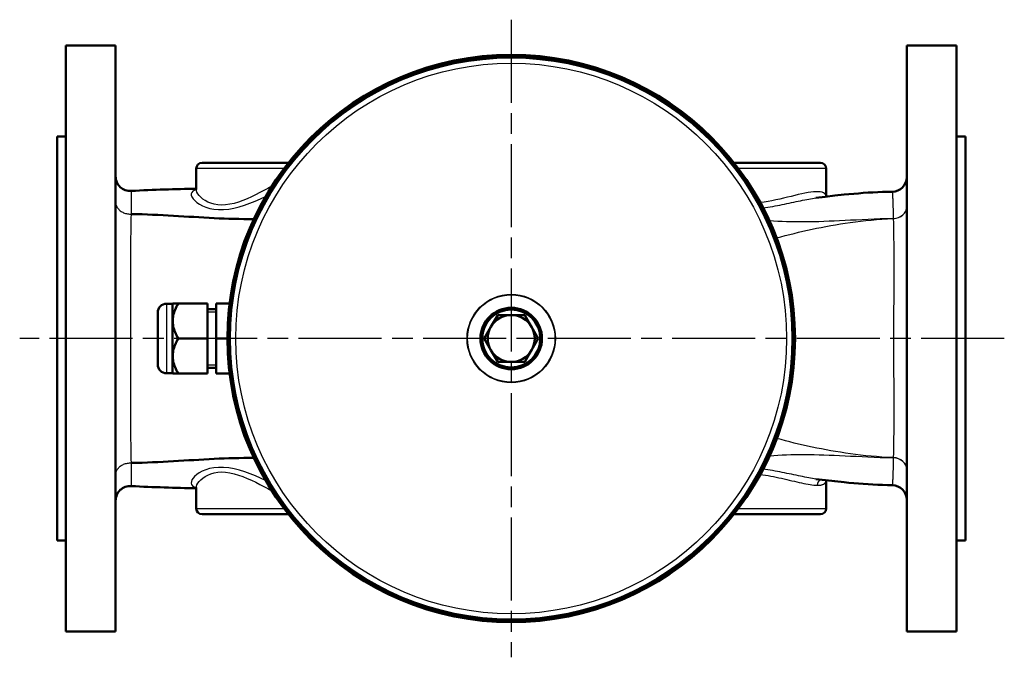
# Model space of a CAD drawing. Header units: millimetres. Extents: x 112 to 921, y 308 to 1230.
# Tile 1 of 6: x 201 to 537, y 308 to 526. Entities that reach past the tile are written whole.
import ezdxf

# ---------------------------------------------------------------- set-up
doc = ezdxf.new("R2010")
doc.units = ezdxf.units.MM
doc.header["$LTSCALE"] = 5
doc.linetypes.add('CHAIN', pattern=[0.3543, 0.2362, -0.0295, 0.0591, -0.0295])
for name, color, linetype, lineweight in [('Gewinde(DIN)', 3, 'Continuous', 25), ('Mittelpunktmarkierung(DIN)', 4, 'CHAIN', 25), ('Sichtbare Kanten(DIN)', 7, 'Continuous', 50), ('Sichtbare tangentiale Kanten(DIN)', 3, 'Continuous', 25)]:
    doc.layers.add(name, color=color, linetype=linetype, lineweight=lineweight)

msp = doc.modelspace()

# ---------------------------------------------------------------- linework, layer by layer
at = {"layer": 'Gewinde(DIN)'}
for p, q in [((267.97, 425.68), (264.97, 425.68)), ((264.97, 407.72), (267.97, 407.72))]:
    msp.add_line(p, q, dxfattribs=at)
at = {"layer": 'Mittelpunktmarkierung(DIN)', "linetype": 'CHAIN', "ltscale": 23.990969}
for p, q in [((368.62, 525.55), (368.62, 307.85)), ((536.9, 416.7), (200.87, 416.7))]:
    msp.add_line(p, q, dxfattribs=at)
at = {"layer": 'Sichtbare Kanten(DIN)'}
for p, q in [((216.62, 516.7), (233.62, 516.7)), ((216.62, 316.7), (216.62, 516.7)), ((233.62, 516.7), (233.62, 316.7)), ((503.62, 316.7), (503.62, 516.7)), ((520.62, 516.7), (503.62, 516.7)), ((520.62, 516.7), (520.62, 316.7)), ((213.62, 485.7), (213.62, 347.7)), ((213.62, 485.7), (216.62, 485.7)), ((523.62, 485.7), (520.62, 485.7)), ((523.62, 347.7), (523.62, 485.7)), ((261.12, 474.7), (261.12, 467.79)), ((263.12, 476.7), (292.59, 476.7)), ((444.64, 476.7), (474.12, 476.7)), ((476.12, 474.7), (476.12, 465.14)), ((252.97, 428.56), (250.97, 428.56)), ((252.97, 428.56), (253.11, 428.7)), ((252.97, 428.56), (252.97, 404.85)), ((253.11, 428.7), (254.97, 428.7)), ((264.97, 428.7), (254.97, 428.7)), ((264.97, 416.7), (264.97, 428.7)), ((272.51, 428.7), (267.97, 428.7)), ((267.97, 428.7), (267.97, 416.7)), ((247.97, 407.85), (247.97, 425.56)), ((267.97, 426.7), (264.97, 426.7)), ((361.69, 420.7), (364, 424.7)), ((364, 424.7), (368.62, 424.7)), ((368.62, 424.7), (373.23, 424.7)), ((373.23, 424.7), (375.54, 420.7)), ((359.38, 416.7), (361.69, 420.7)), ((375.54, 420.7), (377.85, 416.7)), ((264.97, 416.7), (254.97, 416.7)), ((264.97, 404.7), (264.97, 416.7)), ((271.77, 416.7), (267.97, 416.7)), ((267.97, 416.7), (267.97, 404.7)), ((361.69, 412.7), (359.38, 416.7)), ((377.85, 416.7), (375.54, 412.7)), ((364, 408.7), (361.69, 412.7)), ((375.54, 412.7), (373.23, 408.7)), ((267.97, 406.7), (264.97, 406.7)), ((368.62, 408.7), (364, 408.7)), ((373.23, 408.7), (368.62, 408.7)), ((252.97, 404.85), (250.97, 404.85)), ((252.97, 404.85), (253.11, 404.7)), ((254.97, 404.7), (253.11, 404.7)), ((264.97, 404.7), (254.97, 404.7)), ((272.51, 404.7), (267.97, 404.7)), ((476.12, 358.7), (476.12, 368.3)), ((261.12, 358.7), (261.12, 365.62)), ((292.59, 356.7), (263.12, 356.7)), ((474.12, 356.7), (444.64, 356.7)), ((213.62, 347.7), (216.62, 347.7)), ((523.62, 347.7), (520.62, 347.7)), ((216.62, 316.7), (233.62, 316.7)), ((520.62, 316.7), (503.62, 316.7))]:
    msp.add_line(p, q, dxfattribs=at)
at = {"layer": 'Sichtbare Kanten(DIN)', "flags": 128}
for points in [[(238.92, 467.07), (240.35, 467.16), (241.78, 467.23), (243.2, 467.3), (244.62, 467.36), (246.03, 467.42), (247.44, 467.47), (248.84, 467.52), (250.24, 467.57), (251.63, 467.61), (253.01, 467.65), (254.38, 467.68), (255.74, 467.71), (257.1, 467.75), (258.45, 467.78), (261.12, 467.84)], [(260.98, 467.46), (260.99, 467.47), (261.01, 467.5), (261.06, 467.59), (261.1, 467.7), (261.12, 467.79)], [(472.63, 464.71), (475.81, 465.1), (479.02, 465.47), (482.25, 465.82), (483.87, 465.98), (485.49, 466.13), (487.12, 466.26), (488.75, 466.39), (490.39, 466.5), (492.03, 466.59), (493.68, 466.67), (495.33, 466.73), (496.98, 466.77), (498.64, 466.79)], [(238.98, 459.21), (240.81, 459.17), (242.63, 459.11), (244.44, 459.05), (246.24, 458.98), (248.03, 458.89), (249.81, 458.8), (251.58, 458.71), (253.34, 458.61), (255.1, 458.5), (256.84, 458.4), (258.58, 458.29), (260.31, 458.19), (262.04, 458.08), (263.76, 457.98), (265.48, 457.89), (267.19, 457.8), (268.89, 457.72), (270.6, 457.65), (272.3, 457.59), (274, 457.54), (275.69, 457.51), (277.39, 457.49), (279.08, 457.48), (280.77, 457.49)], [(254.97, 428.7), (254.65, 428.14), (254.37, 427.59), (254.12, 427.06), (253.9, 426.54), (253.71, 426.03), (253.55, 425.54), (253.41, 425.05), (253.3, 424.58), (253.22, 424.1), (253.16, 423.63), (253.12, 423.17), (253.11, 422.7), (253.12, 422.24), (253.16, 421.77), (253.22, 421.31), (253.3, 420.83), (253.41, 420.35), (253.55, 419.87), (253.71, 419.37), (253.9, 418.87), (254.12, 418.35), (254.37, 417.82), (254.65, 417.27), (254.97, 416.7)], [(254.97, 416.7), (254.65, 416.14), (254.37, 415.59), (254.12, 415.06), (253.9, 414.54), (253.71, 414.03), (253.55, 413.54), (253.41, 413.05), (253.3, 412.58), (253.22, 412.1), (253.16, 411.63), (253.12, 411.17), (253.11, 410.7), (253.12, 410.24), (253.16, 409.77), (253.22, 409.31), (253.3, 408.83), (253.41, 408.35), (253.55, 407.87), (253.71, 407.37), (253.9, 406.87), (254.12, 406.35), (254.37, 405.82), (254.65, 405.27), (254.97, 404.7)], [(238.98, 374.2), (240.81, 374.24), (242.63, 374.29), (244.44, 374.36), (246.24, 374.43), (248.03, 374.51), (249.81, 374.6), (251.58, 374.7), (253.34, 374.8), (255.1, 374.9), (256.84, 375.01), (258.58, 375.12), (260.31, 375.22), (262.04, 375.32), (263.76, 375.42), (265.48, 375.52), (267.19, 375.61), (268.89, 375.69), (270.6, 375.76), (272.3, 375.82), (274, 375.87), (275.69, 375.9), (277.39, 375.92), (279.08, 375.93), (280.77, 375.91)], [(261.12, 365.57), (258.44, 365.63), (257.09, 365.66), (255.73, 365.69), (254.36, 365.73), (252.99, 365.76), (251.6, 365.8), (250.22, 365.84), (248.82, 365.89), (247.42, 365.93), (246.02, 365.99), (244.61, 366.04), (243.19, 366.11), (241.77, 366.18), (240.34, 366.25), (238.92, 366.33)], [(498.64, 366.63), (496.99, 366.65), (495.33, 366.69), (493.68, 366.75), (492.04, 366.83), (490.39, 366.92), (488.76, 367.03), (487.12, 367.16), (485.49, 367.3), (483.87, 367.45), (482.25, 367.61), (479.02, 367.96), (475.82, 368.34), (472.63, 368.73)], [(261.12, 365.62), (261.1, 365.71), (261.07, 365.82), (261.01, 365.91), (260.99, 365.94), (260.98, 365.95)]]:
    msp.add_lwpolyline(points, dxfattribs=at)
at = {"layer": 'Sichtbare Kanten(DIN)'}
for radius in [96.85, 96.35, 96.1, 10.5, 9.92]:
    msp.add_circle((368.62, 416.7), radius, dxfattribs=at)
for centre, radius, start, end in [((263.12, 474.7), 2, 90, 180), ((474.12, 474.7), 2, 0, 90), ((238.62, 472.06), 5, 180, 273.4328), ((498.62, 471.79), 5, 270.2694, 0), ((250.97, 425.56), 3, 90, 180), ((368.62, 416.7), 8, 90, 150), ((368.62, 416.7), 8, 30, 90), ((368.62, 416.7), 8, 150, 210), ((368.62, 416.7), 8, 330, 30), ((368.62, 416.7), 8, 210, 270), ((368.62, 416.7), 8, 270, 330), ((250.97, 407.85), 3, 180, 270), ((238.62, 361.34), 5, 86.5672, 180), ((498.62, 361.63), 5, 0, 89.6828), ((263.12, 358.7), 2, 180, 270), ((474.12, 358.7), 2, 270, 0)]:
    msp.add_arc(centre, radius, start, end, dxfattribs=at)
at = {"layer": 'Sichtbare tangentiale Kanten(DIN)'}
for p, q in [((291.05, 474.7), (261.12, 474.7)), ((476.12, 474.7), (446.18, 474.7)), ((238.98, 459.21), (238.98, 459.21)), ((238.98, 459.21), (238.98, 459.21)), ((499, 457.65), (499, 457.62)), ((250.97, 428.56), (250.97, 404.85)), ((238.98, 374.2), (238.98, 374.2)), ((238.98, 374.2), (238.98, 374.2)), ((499.01, 376.04), (499.01, 376.01)), ((261.12, 358.7), (291.05, 358.7)), ((446.18, 358.7), (476.12, 358.7))]:
    msp.add_line(p, q, dxfattribs=at)
at = {"layer": 'Sichtbare tangentiale Kanten(DIN)', "flags": 128}
for points in [[(261.13, 467.55), (260.44, 467.28), (259.93, 466.95), (259.59, 466.56), (259.43, 466.1), (259.44, 465.59), (259.65, 465.03), (260.03, 464.42), (260.59, 463.79), (261.32, 463.17), (262.2, 462.56), (263.23, 462.01), (264.41, 461.52), (265.73, 461.12), (267.18, 460.84), (268.76, 460.7), (270.45, 460.72), (272.2, 460.9), (273.99, 461.23), (275.8, 461.69), (277.62, 462.25), (279.44, 462.9), (281.24, 463.61), (283.01, 464.36), (284.74, 465.14)], [(286.89, 468.67), (285.59, 467.97), (284.23, 467.24), (282.83, 466.5), (281.4, 465.78), (279.94, 465.07), (278.46, 464.41), (276.97, 463.81), (275.49, 463.29), (274.01, 462.85), (272.56, 462.53), (271.14, 462.32), (269.75, 462.26), (268.45, 462.35), (267.24, 462.56), (266.12, 462.88), (265.11, 463.29), (264.2, 463.78), (263.4, 464.33), (262.71, 464.91), (262.14, 465.51), (261.7, 466.11), (261.37, 466.7), (261.18, 467.26), (261.13, 467.77)], [(238.98, 459.21), (239, 459.84), (239.01, 460.44), (239.02, 461.02), (239.03, 461.57), (239.04, 462.1), (239.05, 462.61), (239.05, 463.09), (239.05, 463.54), (239.05, 463.96), (239.05, 464.36), (239.05, 464.73), (239.04, 465.08), (239.04, 465.39), (239.03, 465.69), (239.02, 465.95), (239.01, 466.19), (239, 466.4), (238.99, 466.58), (238.98, 466.73), (238.97, 466.85), (238.96, 466.95), (238.94, 467.02), (238.93, 467.06), (238.92, 467.07)], [(476.11, 465.13), (476.03, 465.55), (475.85, 465.92), (475.56, 466.22), (475.17, 466.46), (474.68, 466.64), (474.1, 466.76), (473.43, 466.82), (472.67, 466.82), (471.83, 466.78), (470.92, 466.68), (469.93, 466.53), (468.87, 466.33), (467.75, 466.09), (466.59, 465.82), (465.38, 465.53), (464.13, 465.23), (462.86, 464.92), (461.56, 464.61), (460.24, 464.3), (458.91, 464.01), (457.58, 463.74), (456.25, 463.49), (454.93, 463.28), (453.62, 463.11)], [(454.57, 461.33), (455.39, 461.44), (456.2, 461.55), (457.02, 461.68), (457.85, 461.82), (458.67, 461.97), (459.48, 462.12), (460.3, 462.27), (461.11, 462.44), (461.92, 462.6), (462.72, 462.77), (463.52, 462.94), (464.3, 463.11), (465.08, 463.27), (465.84, 463.44), (466.6, 463.6), (467.34, 463.76), (468.06, 463.91), (468.77, 464.05), (469.46, 464.19), (470.14, 464.31), (470.8, 464.43), (471.43, 464.54), (472.04, 464.62), (472.63, 464.7)], [(498.64, 466.78), (498.65, 466.76), (498.67, 466.71), (498.68, 466.62), (498.69, 466.51), (498.71, 466.36), (498.72, 466.17), (498.73, 465.96), (498.75, 465.71), (498.76, 465.43), (498.78, 465.12), (498.79, 464.78), (498.8, 464.41), (498.82, 464.01), (498.83, 463.58), (498.85, 463.12), (498.86, 462.62), (498.88, 462.1), (498.9, 461.55), (498.91, 460.97), (498.93, 460.37), (498.95, 459.73), (498.96, 459.06), (498.98, 458.37), (499, 457.65)], [(233.62, 463.35), (233.63, 463.07), (233.66, 462.78), (233.72, 462.5), (233.8, 462.23), (233.91, 461.95), (234.03, 461.69), (234.18, 461.43), (234.35, 461.18), (234.54, 460.95), (234.75, 460.72), (234.97, 460.51), (235.21, 460.31), (235.47, 460.12), (235.75, 459.95), (236.03, 459.79), (236.33, 459.65), (236.64, 459.53), (236.96, 459.43), (237.29, 459.35), (237.62, 459.28), (237.96, 459.23), (238.3, 459.2), (238.64, 459.2), (238.98, 459.21)], [(239, 374.19), (238.95, 375.65), (238.91, 377.2), (238.88, 378.84), (238.86, 380.57), (238.84, 382.38), (238.84, 384.27), (238.83, 386.24), (238.83, 388.28), (238.83, 390.39), (238.83, 392.57), (238.84, 394.81), (238.84, 397.11), (238.84, 399.46), (238.84, 401.85), (238.85, 404.27), (238.85, 406.72), (238.85, 409.2), (238.85, 411.69), (238.85, 414.2), (238.85, 416.7), (238.85, 419.21), (238.85, 421.71), (238.85, 424.2), (238.85, 426.68), (238.85, 429.13), (238.84, 431.56), (238.84, 433.94), (238.84, 436.29), (238.83, 438.58), (238.83, 440.82), (238.83, 443), (238.83, 445.11), (238.83, 447.16), (238.84, 449.13), (238.84, 451.03), (238.86, 452.84), (238.88, 454.57), (238.91, 456.21), (238.95, 457.76), (239, 459.21)], [(499, 457.66), (496.77, 457.61), (494.58, 457.54), (492.45, 457.45), (490.38, 457.36), (488.35, 457.26), (486.37, 457.15), (484.43, 457.05), (482.54, 456.95), (480.68, 456.86), (478.87, 456.78), (477.09, 456.71), (475.35, 456.64), (473.64, 456.59), (471.97, 456.55), (470.33, 456.52), (468.72, 456.5), (467.13, 456.49), (465.58, 456.5), (464.05, 456.53), (462.54, 456.57), (461.06, 456.62), (459.6, 456.69), (458.16, 456.78), (456.74, 456.88)], [(459.18, 451.03), (460.66, 451.44), (462.15, 451.84), (463.65, 452.22), (465.15, 452.6), (466.67, 452.97), (468.19, 453.33), (469.73, 453.67), (471.28, 454.01), (472.85, 454.34), (474.43, 454.65), (476.03, 454.96), (477.65, 455.25), (479.29, 455.54), (480.95, 455.81), (482.64, 456.07), (484.34, 456.31), (486.07, 456.54), (487.82, 456.76), (489.61, 456.95), (491.42, 457.13), (493.26, 457.29), (495.14, 457.42), (497.05, 457.53), (499, 457.62)], [(499, 457.62), (499.04, 456.11), (499.08, 454.5), (499.1, 452.8), (499.12, 451.01), (499.14, 449.14), (499.15, 447.19), (499.16, 445.18), (499.16, 443.09), (499.16, 440.93), (499.16, 438.71), (499.15, 436.43), (499.15, 434.11), (499.14, 431.74), (499.14, 429.34), (499.13, 426.91), (499.13, 424.45), (499.12, 421.96), (499.12, 419.45), (499.12, 416.94), (499.12, 414.43), (499.12, 411.94), (499.13, 409.46), (499.13, 406.99), (499.13, 404.55), (499.14, 402.13), (499.14, 399.76), (499.15, 397.42), (499.15, 395.14), (499.16, 392.9), (499.16, 390.73), (499.15, 388.62), (499.15, 386.59), (499.14, 384.62), (499.12, 382.73), (499.1, 380.92), (499.08, 379.2), (499.05, 377.57), (499.01, 376.04)], [(499.01, 376.04), (497.06, 376.13), (495.14, 376.24), (493.27, 376.37), (491.42, 376.53), (489.61, 376.7), (487.83, 376.9), (486.08, 377.11), (484.35, 377.34), (482.65, 377.59), (480.97, 377.85), (479.31, 378.11), (477.67, 378.4), (476.06, 378.69), (474.46, 378.99), (472.88, 379.3), (471.32, 379.63), (469.77, 379.96), (468.23, 380.3), (466.71, 380.66), (465.2, 381.02), (463.7, 381.4), (462.21, 381.78), (460.73, 382.17), (459.25, 382.57)], [(456.81, 376.68), (458.22, 376.78), (459.65, 376.87), (461.11, 376.94), (462.59, 377), (464.09, 377.05), (465.62, 377.08), (467.17, 377.09), (468.74, 377.09), (470.35, 377.08), (471.99, 377.05), (473.66, 377.02), (475.36, 376.97), (477.1, 376.91), (478.87, 376.84), (480.68, 376.76), (482.54, 376.68), (484.43, 376.58), (486.37, 376.49), (488.35, 376.39), (490.37, 376.29), (492.45, 376.2), (494.58, 376.12), (496.77, 376.05), (499.01, 376)], [(233.62, 370.06), (233.63, 370.34), (233.66, 370.62), (233.72, 370.9), (233.8, 371.18), (233.91, 371.45), (234.03, 371.72), (234.18, 371.98), (234.35, 372.22), (234.54, 372.46), (234.75, 372.69), (234.97, 372.9), (235.21, 373.1), (235.47, 373.29), (235.75, 373.46), (236.03, 373.61), (236.33, 373.75), (236.64, 373.87), (236.96, 373.98), (237.29, 374.06), (237.62, 374.13), (237.96, 374.18), (238.3, 374.2), (238.64, 374.21), (238.98, 374.2)], [(238.92, 366.33), (238.93, 366.35), (238.94, 366.39), (238.96, 366.46), (238.97, 366.55), (238.98, 366.68), (238.99, 366.83), (239, 367.01), (239.01, 367.22), (239.02, 367.46), (239.03, 367.72), (239.04, 368.01), (239.04, 368.33), (239.05, 368.68), (239.05, 369.05), (239.05, 369.45), (239.05, 369.87), (239.05, 370.32), (239.05, 370.8), (239.04, 371.3), (239.03, 371.83), (239.02, 372.39), (239.01, 372.97), (239, 373.57), (238.98, 374.2)], [(499.01, 376.01), (498.99, 375.27), (498.97, 374.56), (498.95, 373.87), (498.94, 373.21), (498.92, 372.58), (498.91, 371.98), (498.89, 371.41), (498.88, 370.87), (498.86, 370.37), (498.85, 369.89), (498.83, 369.45), (498.82, 369.04), (498.8, 368.66), (498.79, 368.31), (498.77, 368), (498.76, 367.72), (498.74, 367.47), (498.73, 367.26), (498.71, 367.07), (498.7, 366.92), (498.69, 366.81), (498.67, 366.72), (498.66, 366.67), (498.64, 366.65)], [(284.75, 368.27), (283.05, 369.03), (281.3, 369.78), (279.52, 370.48), (277.71, 371.14), (275.88, 371.7), (274.03, 372.17), (272.21, 372.5), (270.44, 372.69), (268.74, 372.71), (267.15, 372.56), (265.69, 372.27), (264.36, 371.87), (263.17, 371.38), (262.15, 370.81), (261.28, 370.22), (260.58, 369.61), (260.03, 369), (259.66, 368.41), (259.45, 367.84), (259.42, 367.31), (259.56, 366.82), (259.88, 366.4), (260.39, 366.06), (261.08, 365.8)], [(261.13, 365.66), (261.19, 366.19), (261.38, 366.74), (261.7, 367.32), (262.13, 367.9), (262.69, 368.48), (263.37, 369.06), (264.16, 369.6), (265.07, 370.1), (266.09, 370.52), (267.21, 370.85), (268.44, 371.06), (269.75, 371.14), (271.14, 371.08), (272.58, 370.87), (274.06, 370.54), (275.56, 370.1), (277.06, 369.57), (278.54, 368.96), (280, 368.3), (281.45, 367.61), (282.86, 366.89), (284.24, 366.17), (285.59, 365.44), (286.89, 364.73)], [(453.64, 370.32), (454.52, 370.19), (455.41, 370.06), (456.32, 369.9), (457.22, 369.73), (458.13, 369.56), (459.04, 369.37), (459.95, 369.17), (460.86, 368.97), (461.76, 368.77), (462.65, 368.56), (463.53, 368.35), (464.4, 368.14), (465.25, 367.94), (466.08, 367.75), (466.9, 367.56), (467.69, 367.38), (468.46, 367.21), (469.2, 367.05), (469.92, 366.92), (470.6, 366.81), (471.26, 366.71), (471.88, 366.64), (472.46, 366.6), (473, 366.58)], [(472.64, 368.73), (472.05, 368.81), (471.44, 368.91), (470.8, 369.01), (470.15, 369.13), (469.48, 369.26), (468.78, 369.39), (468.07, 369.54), (467.35, 369.69), (466.61, 369.84), (465.85, 370), (465.08, 370.16), (464.31, 370.33), (463.52, 370.49), (462.72, 370.65), (461.92, 370.82), (461.11, 370.98), (460.29, 371.14), (459.47, 371.29), (458.65, 371.44), (457.83, 371.59), (457.01, 371.73), (456.19, 371.86), (455.38, 371.98), (454.57, 372.09)], [(473, 366.58), (473.24, 366.58), (473.47, 366.59), (473.7, 366.6), (473.91, 366.62), (474.11, 366.65), (474.31, 366.68), (474.49, 366.72), (474.67, 366.76), (474.84, 366.81), (474.99, 366.87), (475.14, 366.94), (475.27, 367.01), (475.4, 367.08), (475.51, 367.17), (475.62, 367.25), (475.71, 367.35), (475.8, 367.45), (475.87, 367.56), (475.93, 367.67), (475.99, 367.78), (476.03, 367.91), (476.07, 368.03), (476.09, 368.17), (476.11, 368.3)]]:
    msp.add_lwpolyline(points, dxfattribs=at)
at = {"layer": 'Sichtbare tangentiale Kanten(DIN)'}
for radius in [95.81, 93.99, 15.09, 14.91]:
    msp.add_circle((368.62, 416.7), radius, dxfattribs=at)
for centre, major_axis, ratio, start_param, end_param in [((498.62, 461.71), (5, 0), 0.814578, 4.789661, 6.283185), ((498.62, 461.67), (5, 0), 0.813006, 4.78993, 6.283185), ((498.62, 372.02), (5, 0), 0.808066, 0, 1.492591), ((498.62, 371.97), (5, 0), 0.809723, 0, 1.492867), ((474.65, 366.58), (0.01, 2), 0.822162, 0.235026, 1.57655)]:
    msp.add_ellipse(centre, major_axis=major_axis, ratio=ratio, start_param=start_param, end_param=end_param, dxfattribs=at)

doc.saveas('drawing.dxf')
